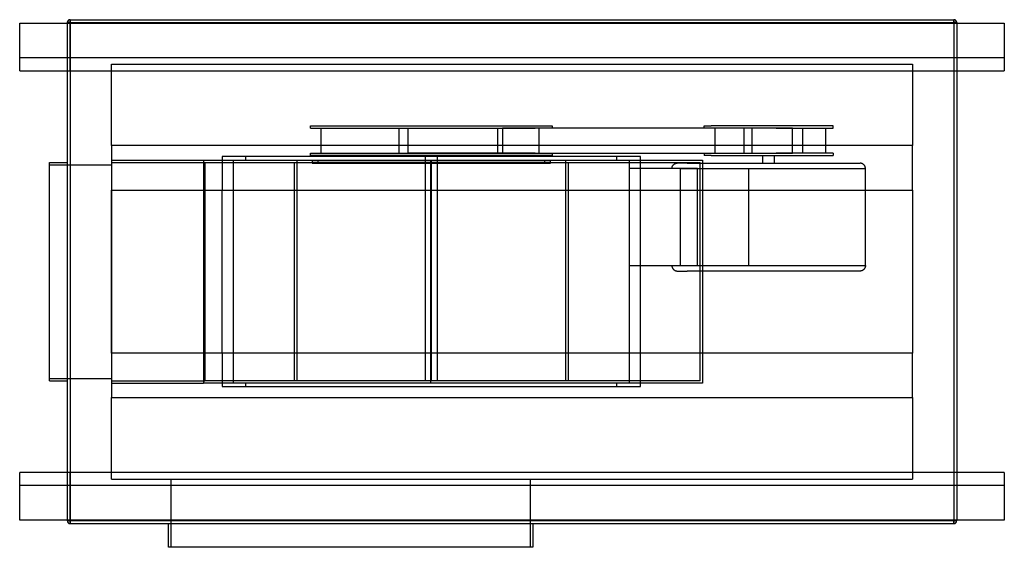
# Model space of a CAD drawing. Header units: millimetres. Extents: x -830 to 830, y -465 to 425.
import ezdxf

# ---------------------------------------------------------------- set-up
doc = ezdxf.new("R2010")
doc.units = ezdxf.units.MM
doc.layers.add('HIDDEN', color=7, linetype='Continuous')
doc.layers.add('THICK', color=7, linetype='Continuous')

msp = doc.modelspace()

# ---------------------------------------------------------------- linework, layer by layer
at = {"layer": 'HIDDEN'}
for p, q in [((-830, 419), (-830, 419)), ((-830, 419), (-830, 419)), ((-745, 420), (-750, 420)), ((-750, 420), (-750, 420)), ((-750, 419), (-750, 339)), ((-745.1, 339), (-745.1, 419)), ((-745, 425), (-745, 420)), ((-745, 425), (-745, 425)), ((-745, 420), (745, 420)), ((-745, 420), (-745, -420)), ((745, 425), (745, 420)), ((745, 425), (745, 425)), ((750, 420), (745, 420)), ((745, 420), (745, -420)), ((745.1, 419), (745.1, 339)), ((750, 420), (750, 420)), ((750, 419), (750, 339)), ((830, 419), (830, 419)), ((830, 419), (830, 419)), ((-830, 361), (830, 361)), ((-830, 361), (-830, 361)), ((-675, 350), (-675, 350)), ((-675, 212.5), (-675, 350)), ((-675, 350), (675, 350)), ((675, 350), (675, 212.5)), ((675, 350), (675, 350)), ((830, 361), (830, 361)), ((-830, 339), (-830, 339)), ((830, 339), (830, 339)), ((-339.8, 246), (67.9, 246)), ((-339.8, 242), (-339.8, 246)), ((-339.8, 242), (39.2, 242)), ((-322.2, 242), (-322.2, 200)), ((-190.4, 200), (-190.4, 242)), ((-175.3, 200), (-175.3, 242)), ((-175.3, 242), (-14.9, 242)), ((-117.3, 242), (-103.8, 242)), ((-103.8, 242), (39.2, 242)), ((-23.9, 200), (-23.9, 242)), ((-16, 242), (-16, 200)), ((45.8, 242), (-16, 242)), ((445.4, 242), (39.2, 242)), ((45.3, 242), (45.3, 200)), ((67.9, 242), (45.8, 242)), ((67.9, 246), (67.9, 242)), ((324, 246), (335.9, 246)), ((324, 242), (324, 246)), ((335.9, 242), (324, 242)), ((541.5, 246), (335.9, 246)), ((433.9, 242), (335.9, 242)), ((342.1, 242), (342.1, 200)), ((404.8, 242), (352.8, 242)), ((390.8, 242), (390.8, 200)), ((404.8, 200), (404.8, 242)), ((445.4, 242), (404.8, 242)), ((473.1, 242), (433.9, 242)), ((445.4, 242), (541.5, 242)), ((473.1, 200), (473.1, 242)), ((490.3, 200), (490.3, 242)), ((528.4, 242), (528.4, 200)), ((541.5, 242), (541.5, 246)), ((-675, 212.5), (-675, 212.5)), ((-675, 212.5), (-675, 137.5)), ((675, 212.5), (-675, 212.5)), ((-339.8, 200), (39.2, 200)), ((-339.8, 196), (-339.8, 200)), ((-16, 200), (-175.3, 200)), ((-103.8, 200), (-117.3, 200)), ((39.2, 200), (-103.8, 200)), ((-16, 200), (45.8, 200)), ((39.2, 200), (445.4, 200)), ((45.8, 200), (67.9, 200)), ((67.9, 200), (67.9, 196)), ((324, 200), (335.9, 200)), ((324, 200), (324, 196)), ((335.9, 200), (433.9, 200)), ((352.8, 200), (404.8, 200)), ((404.8, 200), (446.1, 200)), ((433.9, 200), (473.1, 200)), ((541.5, 200), (445.4, 200)), ((541.5, 200), (541.5, 196)), ((675, 212.5), (675, 212.5)), ((675, 137.5), (675, 212.5)), ((-780, 184), (-780, 184)), ((-750, 184), (-750, 184)), ((-675, 188), (-675, 188)), ((-675, 188), (-519.9, 188)), ((-675, 184), (-675, -184)), ((-675, 184), (-517.7, 184)), ((-675, 184), (-675, 184)), ((-519.9, 188), (-469.4, 188)), ((-519.9, 188), (-519.9, -188)), ((-517.7, 184), (317.1, 184)), ((-517.7, 184), (-517.7, -184)), ((-488.5, 194), (-488.5, 137.5)), ((-488.5, 194), (-488.5, 194)), ((216.6, 194), (-488.5, 194)), ((-469.4, -188), (-469.4, 188)), ((-469.4, 188), (-448.5, 188)), ((-448.5, 188), (-448.5, 194)), ((-448.5, 188), (176.6, 188)), ((-366.5, -184), (-366.5, 184)), ((-362.5, 188), (-362.5, -184)), ((67.9, 196), (-339.8, 196)), ((-336.9, 187), (-336.9, 183)), ((-326.9, 187), (-336.9, 187)), ((-336.9, 183), (-326.9, 183)), ((-326.9, 183), (-326.9, 187)), ((-135.9, 187), (-326.9, 187)), ((-326.9, 183), (-135.9, 183)), ((-145.9, 187), (-145.9, 196)), ((-145.9, 187), (-145.9, 187)), ((-145.9, 183), (-145.9, 187)), ((-145.9, -184), (-145.9, 183)), ((-145.9, 183), (-145.9, 183)), ((-136.9, 188), (-136.9, 188)), ((-136.9, -188), (-136.9, 188)), ((-135.9, 183), (-135.9, 187)), ((55, 187), (-135.9, 187)), ((-135.9, -184), (-135.9, 184)), ((-135.9, 183), (55, 183)), ((-126, 187), (-126, 183)), ((-126, 187), (-126, 187)), ((-126, 183), (-126, 183)), ((-126, 196), (-126, 187)), ((-126, 183), (-126, -184)), ((55, 187), (55, 183)), ((65, 187), (55, 187)), ((55, 183), (65, 183)), ((65, 183), (65, 187)), ((90.6, -184), (90.6, 188)), ((94.6, 184), (94.6, -184)), ((176.6, 188), (176.6, 194)), ((176.6, 188), (197.5, 188)), ((197.5, 188), (321.1, 188)), ((197.5, 188), (197.5, -188)), ((216.6, 194), (216.6, 194)), ((216.6, 137.5), (216.6, 194)), ((275.5, 182.4), (276.2, 182.6)), ((276.2, 182.6), (276.8, 182.8)), ((276.8, 182.8), (277.4, 182.9)), ((277.4, 182.9), (278.1, 183)), ((278.1, 183), (278.7, 183)), ((295.5, 183), (278.7, 183)), ((295.5, 183), (586.8, 183)), ((317.1, -184), (317.1, 184)), ((321.1, 188), (321.1, -188)), ((335.9, 196), (324, 196)), ((335.9, 196), (541.5, 196)), ((422.8, 183), (422.8, 196)), ((442.8, 183), (442.8, 196)), ((587.4, 183), (586.8, 183)), ((588.1, 182.9), (587.4, 183)), ((588.7, 182.8), (588.1, 182.9)), ((589.3, 182.6), (588.7, 182.8)), ((590, 182.4), (589.3, 182.6)), ((-780, 180), (-675, 180)), ((-780, 180), (-780, 180)), ((-675, 180), (-675, 180)), ((197.7, 173.9), (197.7, 10.1)), ((312.9, 173.9), (197.7, 173.9)), ((269.7, 175.2), (269.9, 175.9)), ((269.7, 174.6), (269.7, 175.2)), ((269.7, 173.9), (269.7, 174.6)), ((269.9, 175.9), (270, 176.5)), ((270, 176.5), (270.2, 177.1)), ((270.2, 177.1), (270.5, 177.7)), ((270.5, 177.7), (270.8, 178.3)), ((270.8, 178.3), (271.1, 178.8)), ((271.1, 178.8), (271.5, 179.4)), ((271.5, 179.4), (271.9, 179.9)), ((271.9, 179.9), (272.3, 180.3)), ((272.3, 180.3), (272.8, 180.8)), ((272.8, 180.8), (273.3, 181.2)), ((273.3, 181.2), (273.8, 181.6)), ((273.8, 181.6), (274.4, 181.9)), ((274.4, 181.9), (275, 182.2)), ((275, 182.2), (275.5, 182.4)), ((283.8, 173.9), (578.1, 173.9)), ((283.8, 10.1), (283.8, 173.9)), ((312.9, 173.9), (399, 173.9)), ((312.9, 10.1), (312.9, 173.9)), ((399, 173.9), (595.9, 173.9)), ((399, 173.9), (399, 10.1)), ((590.6, 182.2), (590, 182.4)), ((591.1, 181.9), (590.6, 182.2)), ((591.7, 181.6), (591.1, 181.9)), ((592.2, 181.2), (591.7, 181.6)), ((592.7, 180.8), (592.2, 181.2)), ((593.2, 180.3), (592.7, 180.8)), ((593.6, 179.9), (593.2, 180.3)), ((594, 179.4), (593.6, 179.9)), ((594.4, 178.8), (594, 179.4)), ((594.7, 178.3), (594.4, 178.8)), ((595, 177.7), (594.7, 178.3)), ((595.3, 177.1), (595, 177.7)), ((595.5, 176.5), (595.3, 177.1)), ((595.6, 175.9), (595.5, 176.5)), ((595.8, 175.2), (595.6, 175.9)), ((595.8, 174.6), (595.8, 175.2)), ((595.9, 173.9), (595.8, 174.6)), ((595.9, 10.1), (595.9, 173.9)), ((-675, -137.5), (-675, 137.5)), ((-675, 137.5), (-675, 137.5)), ((-675, 137.5), (675, 137.5)), ((-488.5, -137.5), (-488.5, 137.5)), ((216.6, -137.5), (216.6, 137.5)), ((675, 137.5), (675, -137.5)), ((675, 137.5), (675, 137.5)), ((197.7, 10.1), (312.9, 10.1)), ((269.7, 10.1), (269.7, 9.4)), ((269.7, 9.4), (269.7, 8.8)), ((269.7, 8.8), (269.9, 8.1)), ((269.9, 8.1), (270, 7.5)), ((270, 7.5), (270.2, 6.9)), ((270.2, 6.9), (270.5, 6.3)), ((270.5, 6.3), (270.8, 5.7)), ((270.8, 5.7), (271.1, 5.2)), ((271.1, 5.2), (271.5, 4.6)), ((271.5, 4.6), (271.9, 4.1)), ((271.9, 4.1), (272.3, 3.7)), ((272.3, 3.7), (272.8, 3.2)), ((272.8, 3.2), (273.3, 2.8)), ((273.3, 2.8), (273.8, 2.4)), ((273.8, 2.4), (274.4, 2.1)), ((274.4, 2.1), (275, 1.8)), ((275, 1.8), (275.5, 1.6)), ((275.5, 1.6), (276.2, 1.4)), ((276.2, 1.4), (276.8, 1.2)), ((276.8, 1.2), (277.4, 1.1)), ((277.4, 1.1), (278.1, 1)), ((278.1, 1), (278.7, 1)), ((278.7, 1), (295.5, 1)), ((283.8, 10.1), (578.1, 10.1)), ((586.8, 1), (295.5, 1)), ((312.9, 10.1), (399, 10.1)), ((399, 10.1), (595.9, 10.1)), ((587.4, 1), (586.8, 1)), ((588.1, 1.1), (587.4, 1)), ((588.7, 1.2), (588.1, 1.1)), ((589.3, 1.4), (588.7, 1.2)), ((590, 1.6), (589.3, 1.4)), ((590.6, 1.8), (590, 1.6)), ((591.1, 2.1), (590.6, 1.8)), ((591.7, 2.4), (591.1, 2.1)), ((592.2, 2.8), (591.7, 2.4)), ((592.7, 3.2), (592.2, 2.8)), ((593.2, 3.7), (592.7, 3.2)), ((593.6, 4.1), (593.2, 3.7)), ((594, 4.6), (593.6, 4.1)), ((594.4, 5.2), (594, 4.6)), ((594.7, 5.7), (594.4, 5.2)), ((595, 6.3), (594.7, 5.7)), ((595.3, 6.9), (595, 6.3)), ((595.5, 7.5), (595.3, 6.9)), ((595.6, 8.1), (595.5, 7.5)), ((595.8, 8.8), (595.6, 8.1)), ((595.9, 10.1), (595.8, 9.4)), ((595.8, 9.4), (595.8, 8.8)), ((-675, -137.5), (-675, -212.5)), ((675, -137.5), (-675, -137.5)), ((-675, -137.5), (-675, -137.5)), ((-488.5, -137.5), (-488.5, -194)), ((216.6, -194), (216.6, -137.5)), ((675, -212.5), (675, -137.5)), ((675, -137.5), (675, -137.5)), ((-780, -180), (-675, -180)), ((-780, -180), (-780, -180)), ((-675, -180), (-675, -180)), ((-780, -184), (-780, -184)), ((-750, -184), (-750, -184)), ((-675, -184), (-675, -184)), ((-675, -184), (-517.7, -184)), ((-675, -188), (-519.9, -188)), ((-675, -188), (-675, -188)), ((-469.4, -188), (-519.9, -188)), ((317.1, -184), (-517.7, -184)), ((-488.5, -194), (-488.5, -194)), ((-488.5, -194), (216.6, -194)), ((-448.5, -188), (-469.4, -188)), ((-448.5, -194), (-448.5, -188)), ((176.6, -188), (-448.5, -188)), ((90.6, -184), (-362.5, -184)), ((-136.9, -188), (-136.9, -188)), ((176.6, -194), (176.6, -188)), ((197.5, -188), (176.6, -188)), ((321.1, -188), (197.5, -188)), ((216.6, -194), (216.6, -194)), ((-675, -212.5), (675, -212.5)), ((-675, -212.5), (-675, -212.5)), ((-675, -350), (-675, -212.5)), ((675, -212.5), (675, -212.5)), ((675, -212.5), (675, -350)), ((-830, -339), (-830, -339)), ((-750, -339), (-750, -419)), ((-745.1, -419), (-745.1, -339)), ((745.1, -339), (745.1, -419)), ((750, -339), (750, -419)), ((830, -339), (830, -339)), ((830, -361), (-830, -361)), ((-830, -361), (-830, -361)), ((-675, -350), (-675, -350)), ((-675, -350), (675, -350)), ((-575, -350), (-575, -465)), ((31, -465), (31, -350)), ((675, -350), (675, -350)), ((830, -361), (830, -361)), ((-830, -419), (-830, -419)), ((-830, -419), (-830, -419)), ((-745, -420), (-750, -420)), ((-750, -420), (-750, -420)), ((-745, -420), (-745, -425)), ((-745, -420), (745, -420)), ((-745, -425), (-745, -425)), ((745, -420), (745, -425)), ((750, -420), (745, -420)), ((745, -425), (745, -425)), ((750, -420), (750, -420)), ((830, -419), (830, -419)), ((830, -419), (830, -419))]:
    msp.add_line(p, q, dxfattribs=at)
at = {"layer": 'THICK'}
for p, q in [((-830, 419), (830, 419)), ((-830, 339), (-830, 419)), ((-750, 420), (-745, 420)), ((-750, 420), (-750, 419)), ((-745, 420), (-745, 425)), ((-745, 425), (745, 425)), ((-745, 420), (-745, 419)), ((-745, 420), (745, 420)), ((745, 420), (745, 425)), ((745, 420), (750, 420)), ((745, 420), (745, 419)), ((750, 420), (750, 419)), ((830, 419), (830, 339)), ((-830, 339), (830, 339)), ((-750, 339), (-750, -339)), ((-745, 339), (-745, -339)), ((745, 339), (745, -339)), ((750, 339), (750, -339)), ((-780, 184), (-750, 184)), ((-780, -184), (-780, 184)), ((-780, -184), (-750, -184)), ((-830, -419), (-830, -339)), ((830, -339), (-830, -339)), ((830, -339), (830, -419)), ((830, -419), (-830, -419)), ((-750, -419), (-750, -420)), ((-750, -420), (-745, -420)), ((-745, -419), (-745, -420)), ((-745, -420), (745, -420)), ((-745, -425), (-745, -420)), ((-745, -425), (745, -425)), ((-579, -465), (-579, -425)), ((35, -425), (35, -465)), ((745, -419), (745, -420)), ((745, -420), (750, -420)), ((745, -425), (745, -420)), ((750, -419), (750, -420)), ((35, -465), (-579, -465))]:
    msp.add_line(p, q, dxfattribs=at)
for centre, start, end in [((-745, 420), 90, 180), ((745, 420), 0, 90), ((-745, -420), 180, 270), ((745, -420), 270, 0)]:
    msp.add_arc(centre, 5, start, end, dxfattribs=at)

doc.saveas('drawing.dxf')
